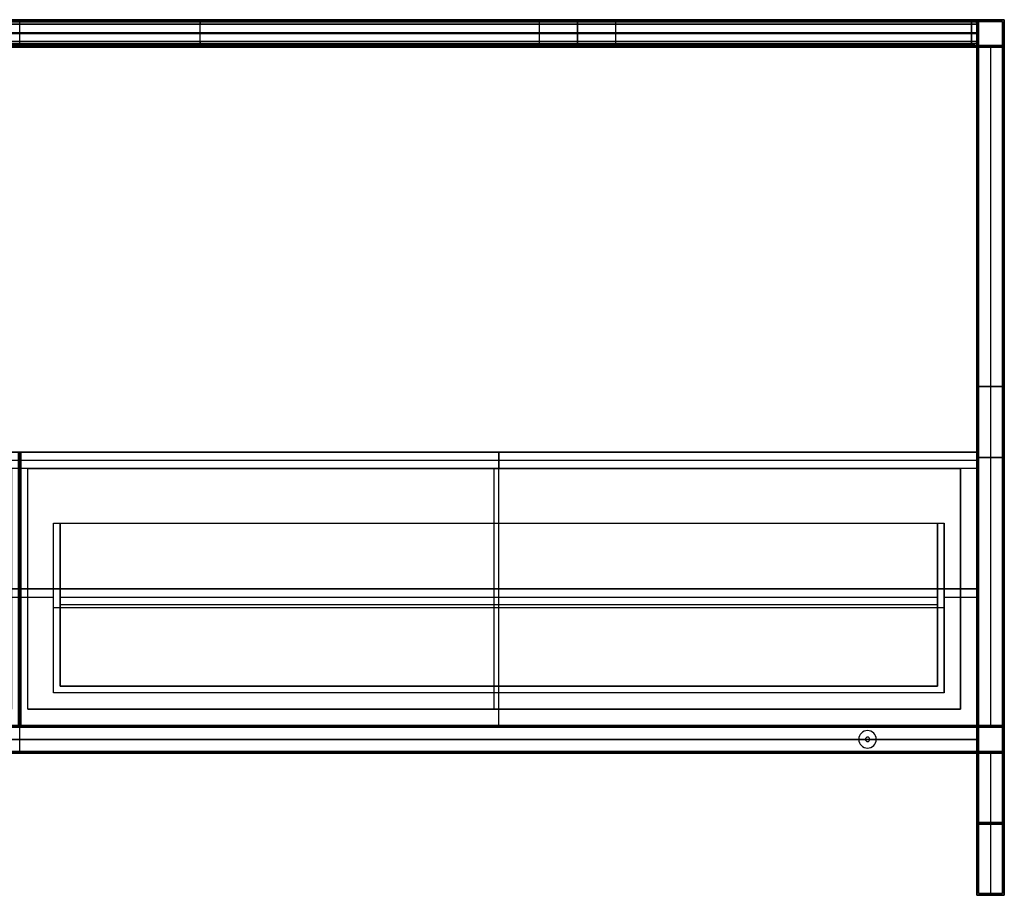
# Model space of a CAD drawing. Header units: millimetres. Extents: x -1182 to 618, y -501 to 299.
# Tile 2 of 2: x -282 to 618, y -501 to 299. Entities that reach past the tile are written whole.
import ezdxf

# ---------------------------------------------------------------- set-up
doc = ezdxf.new("R2010")
doc.units = ezdxf.units.MM
doc.header["$MEASUREMENT"] = 0
doc.layers.add('Predefinito', color=7, linetype='Continuous', true_color=0x000000)

# ---------------------------------------------------------------- blocks, each defined once
blk = doc.blocks.new('struttura STAND180')
at = {"layer": 'Predefinito'}
for p, q in [((900, 778, -250), (900, 800, -250)), ((1775, 800), (1800, 800)), ((1775, 800), (1775, 775)), ((1776.5, 798.5), (1798.5, 798.5)), ((1776.5, 798.5), (1776.5, 776.5)), ((1798.5, 798.5), (1798.5, 776.5)), ((1800, 800), (1800, 775)), ((23.5, 787.5, -251.5), (1776.5, 787.5, -251.5)), ((1776.5, 787.5, 251.5), (23.5, 787.5, 251.5)), ((25, 787.5, -250), (1775, 787.5, -250)), ((1775, 787.5, 250), (25, 787.5, 250)), ((1775, 787.5, -250), (1775, 787.5, 250)), ((1776.5, 787.5, -251.5), (1776.5, 787.5, 251.5)), ((23.5, 776.5, -262.5), (1776.5, 776.5, -262.5)), ((23.5, 776.5, 262.5), (1776.5, 776.5, 262.5)), ((400, 778, 237.5), (1400, 778, 237.5)), ((400, 778, -237.5), (1400, 778, -237.5)), ((1400, 776.5, 225), (400, 776.5, 225)), ((400, 776.5, -225), (1400, 776.5, -225)), ((400, 775, -250), (1400, 775, -250)), ((400, 775, 250), (1400, 775, 250)), ((900, 775, -225), (900, 775, -275)), ((900, 775, 275), (900, 775, 225)), ((1400, 778, 237.5), (1400, 775, 237.5)), ((1400, 778, -237.5), (1400, 775, -237.5)), ((1400, 776.5, 225), (1400, 776.5, 250)), ((1400, 776.5, -250), (1400, 776.5, -225)), ((1515, 778, 237.5), (1515, 775, 237.5)), ((1515, 778, 237.5), (1645, 778, 237.5)), ((1515, 778, -237.5), (1515, 775, -237.5)), ((1515, 778, -237.5), (1645, 778, -237.5)), ((1515, 776.5, 250), (1515, 776.5, 225)), ((1515, 776.5, 225), (1645, 776.5, 225)), ((1645, 776.5, -225), (1515, 776.5, -225)), ((1515, 776.5, -225), (1515, 776.5, -250)), ((1515, 775, -250), (1645, 775, -250)), ((1515, 775, 250), (1645, 775, 250)), ((1537.5, 775, 243), (1537.5, 778, 243)), ((1537.5, 775, -243), (1537.5, 778, -243)), ((1540, 775, 245.5), (1540, 778, 245.5)), ((1540, 775, -240.5), (1540, 778, -240.5)), ((1540, 776.5, 240.5), (1620, 776.5, 240.5)), ((1620, 776.5, 245.5), (1540, 776.5, 245.5)), ((1540, 776.5, -245.5), (1620, 776.5, -245.5)), ((1620, 776.5, -240.5), (1540, 776.5, -240.5)), ((1580, 778, 225), (1580, 775, 225)), ((1580, 778, 225), (1580, 778, 240.5)), ((1580, 778, 245.5), (1580, 778, 250)), ((1580, 778, -225), (1580, 775, -225)), ((1580, 778, -250), (1580, 778, -245.5)), ((1580, 778, -240.5), (1580, 778, -225)), ((1580, 778, 240.5), (1580, 775, 240.5)), ((1580, 778, 245.5), (1580, 775, 245.5)), ((1580, 778, -245.5), (1580, 775, -245.5)), ((1580, 778, -240.5), (1580, 775, -240.5)), ((1620, 775, 240.5), (1620, 778, 240.5)), ((1620, 778, 245.5), (1620, 775, 245.5)), ((1620, 775, -245.5), (1620, 778, -245.5)), ((1620, 778, -240.5), (1620, 775, -240.5)), ((1622.5, 775, 243), (1622.5, 778, 243)), ((1622.5, 775, -243), (1622.5, 778, -243)), ((1645, 778, 237.5), (1645, 775, 237.5)), ((1645, 778, -237.5), (1645, 775, -237.5)), ((1645, 776.5, 225), (1645, 776.5, 250)), ((1645, 776.5, -250), (1645, 776.5, -225)), ((1775, 775, -262.5), (1775, 155, -262.5)), ((1775, 775), (1800, 775)), ((1776.5, 776.5, -262.5), (1776.5, 153.5, -262.5)), ((1776.5, 776.5), (1798.5, 776.5)), ((1787.5, 776.5, 251.5), (1787.5, 153.5, 251.5)), ((1787.5, 776.5, -251.5), (1787.5, 153.5, -251.5)), ((1787.5, 776.5, 251.5), (1787.5, 776.5, -251.5)), ((1787.5, 775, 250), (1787.5, 155, 250)), ((1787.5, 775, -250), (1787.5, 155, -250)), ((1787.5, 775, 250), (1787.5, 775, -250)), ((1775, 465, -275), (1775, 465, -250)), ((1775, 465, 250), (1800, 465, 250)), ((1800, 465, -250), (1775, 465, -250)), ((1776.5, 465, -273.5), (1776.5, 465, -251.5)), ((1776.5, 465, 251.5), (1798.5, 465, 251.5)), ((1798.5, 465, -251.5), (1776.5, 465, -251.5)), ((1800, 400, 275), (1775, 400, 275)), ((1775, 400, -275), (1800, 400, -275)), ((1798.5, 400, 273.5), (1776.5, 400, 273.5)), ((1776.5, 400, -273.5), (1798.5, 400, -273.5)), ((1798.5, 400, -273.5), (1798.5, 400, -251.5)), ((1798.5, 400, 251.5), (1798.5, 400, 273.5)), ((1800, 400, -275), (1800, 400, -250)), ((1800, 400, 250), (1800, 400, 275)), ((1775, 387.5, 250), (1775, 387.5, 275)), ((1776.5, 389, 251.5), (1776.5, 389, 273.5)), ((177, 155, -262.5), (1623, 155, -262.5)), ((177, 153.5, -262.5), (1623, 153.5, -262.5)), ((900, 130, 175), (900, 155, 175)), ((900, 130, 150), (900, 155, 150)), ((900, 130, -250), (900, 155, -250)), ((900, 155, -250), (900, 155, -275)), ((1623, 155, -262.5), (1623, 153.5, -262.5)), ((1625, 153.5, -260.5), (1625, 155, -260.5)), ((1625, 155, -264.5), (1625, 153.5, -264.5)), ((1627, 155, -262.5), (1775, 155, -262.5)), ((1627, 155, -262.5), (1627, 153.5, -262.5)), ((1627, 153.5, -262.5), (1776.5, 153.5, -262.5)), ((1766, 155, 162.5), (1766, 153.5, 162.5)), ((1768, 153.5, 164.5), (1768, 155, 164.5)), ((1768, 155, 160.5), (1768, 153.5, 160.5)), ((1770, 155, 162.5), (1770, 153.5, 162.5)), ((1775, 155), (1800, 155)), ((1775, 155, -50), (1775, 130, -50)), ((1775, 155, 225), (1775, 130, 225)), ((1776.5, 153.5), (1798.5, 153.5)), ((1776.5, 153.5, -50), (1776.5, 131.5, -50)), ((1776.5, 153.5, 223.5), (1776.5, 131.5, 223.5)), ((1798.5, 153.5), (1798.5, 131.5)), ((1800, 155), (1800, 130)), ((1675, 150.5, -251.5), (1675, 150.5, -250)), ((1675, 144.5, -275), (1675, 144.5, -273.5)), ((1776.5, 142.5, 173.5), (23.5, 142.5, 173.5)), ((23.5, 142.5, 151.5), (1776.5, 142.5, 151.5)), ((1775, 142.5, 175), (25, 142.5, 175)), ((25, 142.5, 150), (1775, 142.5, 150)), ((1667, 142.5, -250), (133, 142.5, -250)), ((1667, 142.5, -251.5), (133, 142.5, -251.5)), ((1667, 142.5, -251.5), (1667, 142.5, -250)), ((1673, 142.5, -275), (1673, 142.5, -273.5)), ((1675, 140.5, -275), (1675, 140.5, -273.5)), ((1677, 142.5, -273.5), (1677, 142.5, -275)), ((1683, 142.5, -250), (1683, 142.5, -251.5)), ((1775, 142.5, -250), (1683, 142.5, -250)), ((1776.5, 142.5, -251.5), (1683, 142.5, -251.5)), ((1775, 142.5, -250), (1775, 142.5, 150)), ((1776.5, 142.5, -251.5), (1776.5, 142.5, 151.5)), ((180, 131.5, -262.5), (1620, 131.5, -262.5)), ((180, 130, -262.5), (1620, 130, -262.5)), ((900, 130, -275), (900, 130, -250)), ((1620, 131.5, -262.5), (1620, 130, -262.5)), ((1625, 130, -257.5), (1625, 131.5, -257.5)), ((1625, 131.5, -267.5), (1625, 130, -267.5)), ((1630, 131.5, -262.5), (1776.5, 131.5, -262.5)), ((1630, 131.5, -262.5), (1630, 130, -262.5)), ((1630, 130, -262.5), (1775, 130, -262.5)), ((1675, 134.5, -251.5), (1675, 134.5, -250)), ((1763, 131.5, 162.5), (1763, 130, 162.5)), ((1768, 130, 167.5), (1768, 131.5, 167.5)), ((1768, 131.5, 157.5), (1768, 130, 157.5)), ((1773, 131.5, 162.5), (1773, 130, 162.5)), ((1775, 130), (1800, 130)), ((1775, 130, -262.5), (1775, 0, -262.5)), ((1776.5, 131.5), (1798.5, 131.5)), ((1776.5, 131.5, -262.5), (1776.5, 1.5, -262.5)), ((1787.5, 131.5, 251.5), (1787.5, 1.5, 251.5)), ((1787.5, 131.5, -251.5), (1787.5, 1.5, -251.5)), ((1787.5, 130, 250), (1787.5, 0, 250)), ((1787.5, 130, -250), (1787.5, 0, -250)), ((1775, 65, -275), (1775, 65, -250)), ((1775, 65, 250), (1800, 65, 250)), ((1800, 65, -250), (1775, 65, -250)), ((1776.5, 66.5, -273.5), (1776.5, 66.5, -251.5)), ((1776.5, 66.5, 251.5), (1798.5, 66.5, 251.5)), ((1798.5, 66.5, -251.5), (1776.5, 66.5, -251.5)), ((1775, 0, 262.5), (1783.5, 0, 262.5)), ((1775, 0, -262.5), (1783.5, 0, -262.5)), ((1776.5, 1.5, 262.5), (1783.5, 1.5, 262.5)), ((1776.5, 1.5, -262.5), (1783.5, 1.5, -262.5)), ((1783.5, 1.5, -262.5), (1783.5, 0, -262.5)), ((1783.5, 1.5, 262.5), (1783.5, 0, 262.5)), ((1787.5, 0, -258.5), (1787.5, 1.5, -258.5)), ((1787.5, 1.5, -266.5), (1787.5, 0, -266.5)), ((1787.5, 0, 266.5), (1787.5, 1.5, 266.5)), ((1787.5, 1.5, 258.5), (1787.5, 0, 258.5)), ((1787.5, 1.5, 273.5), (1787.5, 1.5, 266.5)), ((1787.5, 1.5, 258.5), (1787.5, 1.5, 251.5)), ((1787.5, 1.5, -251.5), (1787.5, 1.5, -258.5)), ((1787.5, 1.5, -266.5), (1787.5, 1.5, -273.5)), ((1787.5, 0, 275), (1787.5, 0, 266.5)), ((1787.5, 0, 258.5), (1787.5, 0, 250)), ((1787.5, 0, -250), (1787.5, 0, -258.5)), ((1787.5, 0, -266.5), (1787.5, 0, -275)), ((1791.5, 1.5, 262.5), (1798.5, 1.5, 262.5)), ((1791.5, 1.5, -262.5), (1798.5, 1.5, -262.5)), ((1791.5, 1.5, 262.5), (1791.5, 0, 262.5)), ((1791.5, 1.5, -262.5), (1791.5, 0, -262.5)), ((1791.5, 0, 262.5), (1800, 0, 262.5)), ((1791.5, 0, -262.5), (1800, 0, -262.5))]:
    blk.add_line(p, q, dxfattribs=at)
at = {"layer": 'Predefinito', "extrusion": (0, 1, 0)}
for centre, radius, start, end in [((-1540, 243, 778), 2.5, 270, 90), ((-1540, -243, 778), 2.5, 270, 90), ((-1540, 243, 776.5), 2.5, 270, 90), ((-1540, -243, 776.5), 2.5, 270, 90), ((-1540, 243, 775), 2.5, 270, 90), ((-1540, -243, 775), 2.5, 270, 90), ((-1620, 243, 778), 2.5, 90, 270), ((-1620, -243, 778), 2.5, 90, 270), ((-1620, 243, 776.5), 2.5, 90, 270), ((-1620, -243, 776.5), 2.5, 90, 270), ((-1620, 243, 775), 2.5, 90, 270), ((-1620, -243, 775), 2.5, 90, 270), ((-1625, -262.5, 155), 2, 270, 90), ((-1625, -262.5, 154.25), 2, 270, 90), ((-1625, -262.5, 155), 2, 90, 270), ((-1625, -262.5, 154.25), 2, 90, 270), ((-1768, 162.5, 155), 2, 270, 90), ((-1768, 162.5, 154.25), 2, 270, 90), ((-1768, 162.5, 155), 2, 90, 270), ((-1768, 162.5, 154.25), 2, 90, 270), ((-1625, -262.5, 131.5), 5, 270, 90), ((-1625, -262.5, 130.75), 5, 270, 90), ((-1625, -262.5, 130), 5, 270, 90), ((-1625, -262.5, 131.5), 5, 90, 270), ((-1625, -262.5, 130.75), 5, 90, 270), ((-1625, -262.5, 130), 5, 90, 270), ((-1768, 162.5, 131.5), 5, 270, 90), ((-1768, 162.5, 130.75), 5, 270, 90), ((-1768, 162.5, 130), 5, 270, 90), ((-1768, 162.5, 131.5), 5, 90, 270), ((-1768, 162.5, 130.75), 5, 90, 270), ((-1768, 162.5, 130), 5, 90, 270), ((-1787.5, -262.5, 0.75), 4, 270, 90), ((-1787.5, 262.5, 0.75), 4, 270, 90), ((-1787.5, 262.5, 0.75), 4, 90, 270), ((-1787.5, -262.5, 0.75), 4, 90, 270)]:
    blk.add_arc(centre, radius, start, end, dxfattribs=at)
at = {"layer": 'Predefinito', "extrusion": (0, 1, -7.10543e-15)}
for centre in [(-1625, -262.5, 153.5), (-1768, 162.5, 153.5)]:
    blk.add_arc(centre, 2, 270, 90, dxfattribs=at)
at = {"layer": 'Predefinito', "extrusion": (0, 1, 7.10543e-15)}
for centre in [(-1625, -262.5, 153.5), (-1768, 162.5, 153.5)]:
    blk.add_arc(centre, 2, 90, 270, dxfattribs=at)
at = {"layer": 'Predefinito'}
for centre, radius, start, end in [((1675, 142.5, -251.5), 8, 0, 180), ((1675, 142.5, -250), 8, 0, 180), ((1675, 142.5, -250.75), 8, 0, 180), ((1675, 142.5, -275), 2, 0, 180), ((1675, 142.5, -273.5), 2, 0, 180), ((1675, 142.5, -274.25), 2, 0, 180), ((1675, 142.5, -251.5), 8, 180, 0), ((1675, 142.5, -250), 8, 180, 0), ((1675, 142.5, -250.75), 8, 180, 0), ((1675, 142.5, -275), 2, 180, 0), ((1675, 142.5, -273.5), 2, 180, 0), ((1675, 142.5, -274.25), 2, 180, 0)]:
    blk.add_arc(centre, radius, start, end, dxfattribs=at)
at = {"layer": 'Predefinito', "extrusion": (0, 1, 2.77556e-17)}
for centre in [(-1787.5, -262.5, 1.5), (-1787.5, 262.5, 1.5)]:
    blk.add_arc(centre, 4, 270, 90, dxfattribs=at)
at = {"layer": 'Predefinito', "extrusion": (-1.38778e-17, 1, -3.85186e-34)}
for centre in [(-1787.5, -262.5), (-1787.5, 262.5)]:
    blk.add_arc(centre, 4, 270, 90, dxfattribs=at)
at = {"layer": 'Predefinito', "extrusion": (0, 1, -2.77556e-17)}
for centre in [(-1787.5, 262.5, 1.5), (-1787.5, -262.5, 1.5)]:
    blk.add_arc(centre, 4, 90, 270, dxfattribs=at)
at = {"layer": 'Predefinito', "extrusion": (1.38778e-17, 1, 3.85186e-34)}
for centre in [(-1787.5, 262.5), (-1787.5, -262.5)]:
    blk.add_arc(centre, 4, 90, 270, dxfattribs=at)
at = {"layer": 'Predefinito'}
for points in [[(0, 800, 275), (900, 800, 275), (1800, 800, 275)], [(1800, 800, -275), (900, 800, -275), (0, 800, -275)], [(1.5, 798.5, 273.5), (900, 798.5, 273.5), (1798.5, 798.5, 273.5)], [(1798.5, 798.5, -273.5), (900, 798.5, -273.5), (1.5, 798.5, -273.5)], [(23.5, 798.5, 251.5), (900, 798.5, 251.5), (1776.5, 798.5, 251.5)], [(1776.5, 798.5, -251.5), (900, 798.5, -251.5), (23.5, 798.5, -251.5)], [(25, 800, 250), (900, 800, 250), (1775, 800, 250)], [(1775, 800, -250), (900, 800, -250), (25, 800, -250)], [(1775, 800, 250), (1775, 800), (1775, 800, -250)], [(1775, 775, -250), (1775, 787.5, -250), (1775, 800, -250)], [(1775, 800, 250), (1775, 787.5, 250), (1775, 775, 250)], [(1776.5, 798.5, 251.5), (1776.5, 798.5), (1776.5, 798.5, -251.5)], [(1776.5, 776.5, -251.5), (1776.5, 787.5, -251.5), (1776.5, 798.5, -251.5)], [(1776.5, 798.5, 251.5), (1776.5, 787.5, 251.5), (1776.5, 776.5, 251.5)], [(1798.5, 798.5, 273.5), (1798.5, 400, 273.5), (1798.5, 1.5, 273.5)], [(1798.5, 1.5, -273.5), (1798.5, 400, -273.5), (1798.5, 798.5, -273.5)], [(1798.5, 798.5, -273.5), (1798.5, 798.5), (1798.5, 798.5, 273.5)], [(1800, 800, 275), (1800, 400, 275), (1800, 0, 275)], [(1800, 0, -275), (1800, 400, -275), (1800, 800, -275)], [(1800, 800, -275), (1800, 800), (1800, 800, 275)], [(1776.5, 776.5, 273.5), (900, 776.5, 273.5), (23.5, 776.5, 273.5)], [(23.5, 776.5, -273.5), (900, 776.5, -273.5), (1776.5, 776.5, -273.5)], [(23.5, 776.5, -251.5), (900, 776.5, -251.5), (1776.5, 776.5, -251.5)], [(1776.5, 776.5, 251.5), (900, 776.5, 251.5), (23.5, 776.5, 251.5)], [(1775, 775, 275), (900, 775, 275), (25, 775, 275)], [(25, 775, -275), (900, 775, -275), (1775, 775, -275)], [(400, 778, -250), (900, 778, -250), (1400, 778, -250)], [(1400, 778, 250), (900, 778, 250), (400, 778, 250)], [(400, 778, 225), (900, 778, 225), (1400, 778, 225)], [(1400, 778, -225), (900, 778, -225), (400, 778, -225)], [(1400, 775, -225), (900, 775, -225), (400, 775, -225)], [(400, 775, 225), (900, 775, 225), (1400, 775, 225)], [(1400, 778, -250), (1400, 776.5, -250), (1400, 775, -250)], [(1400, 775, 250), (1400, 776.5, 250), (1400, 778, 250)], [(1400, 778, 225), (1400, 776.5, 225), (1400, 775, 225)], [(1400, 778, 225), (1400, 778, 237.5), (1400, 778, 250)], [(1400, 775, -225), (1400, 776.5, -225), (1400, 778, -225)], [(1400, 778, -250), (1400, 778, -237.5), (1400, 778, -225)], [(1400, 775, -250), (1457.5, 775, -250), (1515, 775, -250)], [(1400, 775, -250), (1400, 775, -237.5), (1400, 775, -225)], [(1515, 775, 250), (1457.5, 775, 250), (1400, 775, 250)], [(1400, 775, 225), (1400, 775, 237.5), (1400, 775, 250)], [(1515, 775, -250), (1515, 776.5, -250), (1515, 778, -250)], [(1515, 778, -250), (1580, 778, -250), (1645, 778, -250)], [(1645, 778, 250), (1580, 778, 250), (1515, 778, 250)], [(1515, 778, 250), (1515, 776.5, 250), (1515, 775, 250)], [(1515, 778, 250), (1515, 778, 237.5), (1515, 778, 225)], [(1515, 778, 225), (1515, 776.5, 225), (1515, 775, 225)], [(1515, 778, 225), (1580, 778, 225), (1645, 778, 225)], [(1645, 778, -225), (1580, 778, -225), (1515, 778, -225)], [(1515, 778, -225), (1515, 776.5, -225), (1515, 775, -225)], [(1515, 778, -225), (1515, 778, -237.5), (1515, 778, -250)], [(1645, 775, -225), (1580, 775, -225), (1515, 775, -225)], [(1515, 775, -225), (1515, 775, -237.5), (1515, 775, -250)], [(1515, 775, 250), (1515, 775, 237.5), (1515, 775, 225)], [(1515, 775, 225), (1580, 775, 225), (1645, 775, 225)], [(1620, 778, 245.5), (1580, 778, 245.5), (1540, 778, 245.5)], [(1540, 778, 240.5), (1580, 778, 240.5), (1620, 778, 240.5)], [(1620, 778, -240.5), (1580, 778, -240.5), (1540, 778, -240.5)], [(1540, 778, -245.5), (1580, 778, -245.5), (1620, 778, -245.5)], [(1540, 775, 240.5), (1540, 776.5, 240.5), (1540, 778, 240.5)], [(1540, 775, -245.5), (1540, 776.5, -245.5), (1540, 778, -245.5)], [(1620, 775, -245.5), (1580, 775, -245.5), (1540, 775, -245.5)], [(1540, 775, -240.5), (1580, 775, -240.5), (1620, 775, -240.5)], [(1620, 775, 240.5), (1580, 775, 240.5), (1540, 775, 240.5)], [(1540, 775, 245.5), (1580, 775, 245.5), (1620, 775, 245.5)], [(1645, 778, -250), (1645, 776.5, -250), (1645, 775, -250)], [(1645, 775, 250), (1645, 776.5, 250), (1645, 778, 250)], [(1645, 778, 225), (1645, 776.5, 225), (1645, 775, 225)], [(1645, 778, 225), (1645, 778, 237.5), (1645, 778, 250)], [(1645, 778, -250), (1645, 778, -237.5), (1645, 778, -225)], [(1645, 778, -225), (1645, 776.5, -225), (1645, 775, -225)], [(1645, 775, -250), (1710, 775, -250), (1775, 775, -250)], [(1645, 775, -250), (1645, 775, -237.5), (1645, 775, -225)], [(1775, 775, 250), (1710, 775, 250), (1645, 775, 250)], [(1645, 775, 225), (1645, 775, 237.5), (1645, 775, 250)], [(1775, 0, 275), (1775, 387.5, 275), (1775, 775, 275)], [(1775, 775, -275), (1775, 465, -275), (1775, 155, -275)], [(1775, 775, -275), (1775, 775, -262.5), (1775, 775, -250)], [(1775, 775, 250), (1775, 775, 262.5), (1775, 775, 275)], [(1775, 155, 250), (1775, 465, 250), (1775, 775, 250)], [(1775, 775, 250), (1787.5, 775, 250), (1800, 775, 250)], [(1800, 775, -250), (1787.5, 775, -250), (1775, 775, -250)], [(1775, 775, -250), (1775, 465, -250), (1775, 155, -250)], [(1775, 775, 250), (1775, 775), (1775, 775, -250)], [(1776.5, 1.5, 273.5), (1776.5, 389, 273.5), (1776.5, 776.5, 273.5)], [(1776.5, 776.5, -273.5), (1776.5, 465, -273.5), (1776.5, 153.5, -273.5)], [(1776.5, 776.5, -273.5), (1776.5, 776.5, -262.5), (1776.5, 776.5, -251.5)], [(1776.5, 776.5, 251.5), (1776.5, 776.5, 262.5), (1776.5, 776.5, 273.5)], [(1776.5, 776.5, -251.5), (1776.5, 465, -251.5), (1776.5, 153.5, -251.5)], [(1776.5, 153.5, 251.5), (1776.5, 465, 251.5), (1776.5, 776.5, 251.5)], [(1776.5, 776.5, 251.5), (1787.5, 776.5, 251.5), (1798.5, 776.5, 251.5)], [(1798.5, 776.5, -251.5), (1787.5, 776.5, -251.5), (1776.5, 776.5, -251.5)], [(1776.5, 776.5, 251.5), (1776.5, 776.5), (1776.5, 776.5, -251.5)], [(1798.5, 776.5, 251.5), (1798.5, 465, 251.5), (1798.5, 153.5, 251.5)], [(1798.5, 153.5, -251.5), (1798.5, 465, -251.5), (1798.5, 776.5, -251.5)], [(1798.5, 776.5, -251.5), (1798.5, 776.5), (1798.5, 776.5, 251.5)], [(1800, 775, 250), (1800, 465, 250), (1800, 155, 250)], [(1800, 155, -250), (1800, 465, -250), (1800, 775, -250)], [(1800, 775, -250), (1800, 775), (1800, 775, 250)], [(1776.5, 153.5, -273.5), (900, 153.5, -273.5), (23.5, 153.5, -273.5)], [(23.5, 153.5, 151.5), (900, 153.5, 151.5), (1776.5, 153.5, 151.5)], [(1776.5, 153.5, 173.5), (900, 153.5, 173.5), (23.5, 153.5, 173.5)], [(1776.5, 153.5, -251.5), (900, 153.5, -251.5), (23.5, 153.5, -251.5)], [(1775, 155, -275), (900, 155, -275), (25, 155, -275)], [(1775, 155, 175), (900, 155, 175), (25, 155, 175)], [(25, 155, 150), (900, 155, 150), (1775, 155, 150)], [(25, 155, -250), (900, 155, -250), (1775, 155, -250)], [(1775, 155, 250), (1775, 155, 212.5), (1775, 155, 175)], [(1800, 155, 250), (1787.5, 155, 250), (1775, 155, 250)], [(1775, 155, -250), (1787.5, 155, -250), (1800, 155, -250)], [(1775, 155, 150), (1775, 155, -50), (1775, 155, -250)], [(1775, 155, -250), (1775, 142.5, -250), (1775, 130, -250)], [(1775, 155, -275), (1775, 155, -262.5), (1775, 155, -250)], [(1775, 155, 150), (1775, 142.5, 150), (1775, 130, 150)], [(1775, 130, 175), (1775, 142.5, 175), (1775, 155, 175)], [(1776.5, 153.5, 151.5), (1776.5, 153.5, -50), (1776.5, 153.5, -251.5)], [(1776.5, 153.5, -251.5), (1787.5, 153.5, -251.5), (1798.5, 153.5, -251.5)], [(1798.5, 153.5, 251.5), (1787.5, 153.5, 251.5), (1776.5, 153.5, 251.5)], [(1776.5, 153.5, 251.5), (1776.5, 153.5, 212.5), (1776.5, 153.5, 173.5)], [(1776.5, 153.5, 173.5), (1776.5, 142.5, 173.5), (1776.5, 131.5, 173.5)], [(1776.5, 131.5, 151.5), (1776.5, 142.5, 151.5), (1776.5, 153.5, 151.5)], [(1776.5, 153.5, -273.5), (1776.5, 153.5, -262.5), (1776.5, 153.5, -251.5)], [(1776.5, 131.5, -251.5), (1776.5, 142.5, -251.5), (1776.5, 153.5, -251.5)], [(1798.5, 153.5, -251.5), (1798.5, 153.5), (1798.5, 153.5, 251.5)], [(1800, 155, -250), (1800, 155), (1800, 155, 250)], [(23.5, 131.5, -273.5), (900, 131.5, -273.5), (1776.5, 131.5, -273.5)], [(23.5, 131.5, 173.5), (900, 131.5, 173.5), (1776.5, 131.5, 173.5)], [(1776.5, 131.5, 151.5), (900, 131.5, 151.5), (23.5, 131.5, 151.5)], [(23.5, 131.5, -251.5), (900, 131.5, -251.5), (1776.5, 131.5, -251.5)], [(25, 130, -275), (900, 130, -275), (1775, 130, -275)], [(1775, 130, 150), (900, 130, 150), (25, 130, 150)], [(25, 130, 175), (900, 130, 175), (1775, 130, 175)], [(1775, 130, -250), (900, 130, -250), (25, 130, -250)], [(1775, 130, -275), (1775, 65, -275), (1775, 0, -275)], [(1775, 130, -250), (1775, 130, -50), (1775, 130, 150)], [(1800, 130, -250), (1787.5, 130, -250), (1775, 130, -250)], [(1775, 130, 250), (1787.5, 130, 250), (1800, 130, 250)], [(1775, 130, 175), (1775, 130, 212.5), (1775, 130, 250)], [(1775, 130, -250), (1775, 130, -262.5), (1775, 130, -275)], [(1775, 130, -250), (1775, 65, -250), (1775, 0, -250)], [(1775, 0, 250), (1775, 65, 250), (1775, 130, 250)], [(1776.5, 131.5, -273.5), (1776.5, 66.5, -273.5), (1776.5, 1.5, -273.5)], [(1776.5, 131.5, 173.5), (1776.5, 131.5, 212.5), (1776.5, 131.5, 251.5)], [(1776.5, 131.5, 251.5), (1787.5, 131.5, 251.5), (1798.5, 131.5, 251.5)], [(1798.5, 131.5, -251.5), (1787.5, 131.5, -251.5), (1776.5, 131.5, -251.5)], [(1776.5, 131.5, -251.5), (1776.5, 131.5, -50), (1776.5, 131.5, 151.5)], [(1776.5, 131.5, -251.5), (1776.5, 131.5, -262.5), (1776.5, 131.5, -273.5)], [(1776.5, 131.5, -251.5), (1776.5, 66.5, -251.5), (1776.5, 1.5, -251.5)], [(1776.5, 1.5, 251.5), (1776.5, 66.5, 251.5), (1776.5, 131.5, 251.5)], [(1798.5, 131.5, 251.5), (1798.5, 131.5), (1798.5, 131.5, -251.5)], [(1798.5, 131.5, 251.5), (1798.5, 66.5, 251.5), (1798.5, 1.5, 251.5)], [(1798.5, 1.5, -251.5), (1798.5, 66.5, -251.5), (1798.5, 131.5, -251.5)], [(1800, 130, 250), (1800, 130), (1800, 130, -250)], [(1800, 130, 250), (1800, 65, 250), (1800, 0, 250)], [(1800, 0, -250), (1800, 65, -250), (1800, 130, -250)], [(1800, 0, 275), (1787.5, 0, 275), (1775, 0, 275)], [(1775, 0, -275), (1787.5, 0, -275), (1800, 0, -275)], [(1775, 0, -250), (1775, 0, -262.5), (1775, 0, -275)], [(1775, 0, 275), (1775, 0, 262.5), (1775, 0, 250)], [(1800, 0, 250), (1787.5, 0, 250), (1775, 0, 250)], [(1775, 0, -250), (1787.5, 0, -250), (1800, 0, -250)], [(1798.5, 1.5, 273.5), (1787.5, 1.5, 273.5), (1776.5, 1.5, 273.5)], [(1776.5, 1.5, -273.5), (1787.5, 1.5, -273.5), (1798.5, 1.5, -273.5)], [(1776.5, 1.5, -251.5), (1776.5, 1.5, -262.5), (1776.5, 1.5, -273.5)], [(1776.5, 1.5, 273.5), (1776.5, 1.5, 262.5), (1776.5, 1.5, 251.5)], [(1798.5, 1.5, 251.5), (1787.5, 1.5, 251.5), (1776.5, 1.5, 251.5)], [(1776.5, 1.5, -251.5), (1787.5, 1.5, -251.5), (1798.5, 1.5, -251.5)], [(1798.5, 1.5, 251.5), (1798.5, 1.5, 262.5), (1798.5, 1.5, 273.5)], [(1798.5, 1.5, -273.5), (1798.5, 1.5, -262.5), (1798.5, 1.5, -251.5)], [(1800, 0, 250), (1800, 0, 262.5), (1800, 0, 275)], [(1800, 0, -275), (1800, 0, -262.5), (1800, 0, -250)]]:
    blk.add_open_spline(points, degree=2, dxfattribs=at)
blk = doc.blocks.new('PIANO MISURA 142 2f')
at = {"layer": 'Predefinito'}
for p, q in [((-708, 20), (-380, 20)), ((-380, 0), (-380, 20)), ((-345, 20, -35), (-345, 0, -35)), ((-345, 0, 35), (-345, 20, 35)), ((-310, 20), (310, 20)), ((-310, 0), (-310, 20)), ((0, 20, 245.5), (0, 20, -245.5)), ((310, 0), (310, 20)), ((345, 20, -35), (345, 0, -35)), ((345, 0, 35), (345, 20, 35)), ((380, 20), (708, 20)), ((380, 0), (380, 20)), ((-710, 2), (-710, 18)), ((-710, 10, 242.5), (-710, 10, -242.5)), ((705, 10, 247.5), (-705, 10, 247.5)), ((-705, 10, -247.5), (705, 10, -247.5)), ((0, 2, 247.5), (0, 18, 247.5)), ((0, 2, -247.5), (0, 18, -247.5)), ((710, 2), (710, 18)), ((710, 10, -242.5), (710, 10, 242.5)), ((-708, 0), (-380, 0)), ((-310, 0), (310, 0)), ((0, 0, 245.5), (0, 0, -245.5)), ((380, 0), (708, 0))]:
    blk.add_line(p, q, dxfattribs=at)
for centre, start, end in [((-708, 18, 242.5), 90, 180), ((-708, 18, -242.5), 90, 180), ((-708, 18), 90, 180), ((708, 18, 242.5), 0, 90), ((708, 18, -242.5), 360, 90), ((708, 18), 0, 90), ((-708, 2, 242.5), 180, 270), ((-708, 2, -242.5), 180, 270), ((-708, 2), 180, 270), ((708, 2, 242.5), 270, 0), ((708, 2, -242.5), 270, 0), ((708, 2), 270, 0)]:
    blk.add_arc(centre, 2, start, end, dxfattribs=at)
at = {"layer": 'Predefinito', "extrusion": (7.10543e-16, 1, 0)}
blk.add_arc((705, -242.5, 18), 5, 270, 0, dxfattribs=at)
at = {"layer": 'Predefinito', "extrusion": (2.36848e-15, 1, -3.55271e-15)}
blk.add_arc((705, 242.5, 20), 3, 0, 90, dxfattribs=at)
at = {"layer": 'Predefinito', "extrusion": (2.36848e-15, 1, 3.55271e-15)}
blk.add_arc((705, -242.5, 20), 3, 270, 0, dxfattribs=at)
at = {"layer": 'Predefinito', "extrusion": (1, 0, 0)}
for centre, start, end in [((18, 245.5, -705), 0, 90), ((18, -245.5, -705), 270, 0), ((18, 245.5), 0, 90), ((18, -245.5), 270, 0), ((18, 245.5, 705), 0, 90), ((2, 245.5, -705), 90, 180), ((2, -245.5, -705), 180, 270), ((2, 245.5), 90, 180), ((2, -245.5), 180, 270), ((2, 245.5, 705), 90, 180)]:
    blk.add_arc(centre, 2, start, end, dxfattribs=at)
at = {"layer": 'Predefinito', "extrusion": (-1.01506e-16, 1, -5.07531e-17)}
blk.add_arc((345, 0, 20), 35, 270, 90, dxfattribs=at)
at = {"layer": 'Predefinito', "extrusion": (1.01506e-16, 1, 5.07531e-17)}
for centre in [(345, 0, 20), (-345, 0, 20)]:
    blk.add_arc(centre, 35, 90, 270, dxfattribs=at)
at = {"layer": 'Predefinito', "extrusion": (-1.01506e-16, 1, -1.52259e-16)}
blk.add_arc((-345, 0, 20), 35, 270, 90, dxfattribs=at)
at = {"layer": 'Predefinito', "extrusion": (-2.36848e-15, 1, -3.55271e-15)}
blk.add_arc((-705, 242.5, 20), 3, 90, 180, dxfattribs=at)
at = {"layer": 'Predefinito', "extrusion": (1, 0, 5.68434e-14)}
blk.add_arc((18, -245.5, 705), 2, 270, 0, dxfattribs=at)
at = {"layer": 'Predefinito', "extrusion": (-2.36848e-15, 1, 3.55271e-15)}
blk.add_arc((-705, -242.5, 20), 3, 180, 270, dxfattribs=at)
at = {"layer": 'Predefinito', "extrusion": (0, 1, 0)}
for centre, radius, start, end in [((-705, -242.5, 20), 3, 180, 270), ((705, -242.5, 10), 5, 270, 0), ((705, 242.5, 10), 5, 0, 90), ((345, 0, 10), 35, 270, 90), ((345, 0, 10), 35, 90, 270), ((-345, 0, 10), 35, 270, 90), ((-345, 0, 10), 35, 90, 270), ((-705, -242.5, 10), 5, 180, 270), ((-705, 242.5, 10), 5, 90, 180), ((-705, -242.5), 3, 180, 270)]:
    blk.add_arc(centre, radius, start, end, dxfattribs=at)
at = {"layer": 'Predefinito', "extrusion": (-7.10543e-16, 1, 0)}
blk.add_arc((-705, 242.5, 18), 5, 90, 180, dxfattribs=at)
at = {"layer": 'Predefinito', "extrusion": (1.42109e-15, 1, 0)}
blk.add_arc((705, 242.5, 18), 5, 0, 90, dxfattribs=at)
at = {"layer": 'Predefinito', "extrusion": (-1.42109e-15, 1, -6.45604e-29)}
blk.add_arc((-705, -242.5, 18), 5, 180, 270, dxfattribs=at)
at = {"layer": 'Predefinito', "extrusion": (-1.33227e-16, 1, 1.77636e-16)}
blk.add_arc((705, 242.5, 2), 5, 0, 90, dxfattribs=at)
at = {"layer": 'Predefinito', "extrusion": (-1.33227e-16, 1, -1.77636e-16)}
blk.add_arc((705, -242.5, 2), 5, 270, 0, dxfattribs=at)
at = {"layer": 'Predefinito', "extrusion": (6.34413e-18, 1, 1.76085e-34)}
blk.add_arc((345, 0), 35, 270, 90, dxfattribs=at)
at = {"layer": 'Predefinito', "extrusion": (-6.34413e-18, 1, -1.76085e-34)}
blk.add_arc((345, 0), 35, 90, 270, dxfattribs=at)
at = {"layer": 'Predefinito', "extrusion": (6.34413e-18, 1, -5.45864e-33)}
blk.add_arc((-345, 0), 35, 270, 90, dxfattribs=at)
at = {"layer": 'Predefinito', "extrusion": (-6.34413e-18, 1, -6.16298e-33)}
blk.add_arc((-345, 0), 35, 90, 270, dxfattribs=at)
at = {"layer": 'Predefinito', "extrusion": (1.33227e-16, 1, 1.77636e-16)}
blk.add_arc((-705, 242.5, 2), 5, 90, 180, dxfattribs=at)
at = {"layer": 'Predefinito', "extrusion": (1, -5.68434e-14, 5.68434e-14)}
blk.add_arc((2, -245.5, 705), 2, 180, 270, dxfattribs=at)
at = {"layer": 'Predefinito', "extrusion": (1.33227e-16, 1, -1.77636e-16)}
blk.add_arc((-705, -242.5, 2), 5, 180, 270, dxfattribs=at)
at = {"layer": 'Predefinito', "extrusion": (0, 1, 2.96059e-16)}
for centre, start, end in [((705, 242.5), 0, 90), ((-705, 242.5), 90, 180)]:
    blk.add_arc(centre, 3, start, end, dxfattribs=at)
at = {"layer": 'Predefinito', "extrusion": (-6.57384e-32, 1, -2.96059e-16)}
blk.add_arc((705, -242.5), 3, 270, 0, dxfattribs=at)
at = {"layer": 'Predefinito', "extrusion": (-1.12231e-29, 1, -2.96059e-16)}
blk.add_arc((-705, -242.5), 3, 180, 270, dxfattribs=at)
at = {"layer": 'Predefinito'}
for points in [[(-710, 18, -242.5), (-710, 18), (-710, 18, 242.5)], [(-708, 20, 242.5), (-708, 20), (-708, 20, -242.5)], [(-705, 20, -245.5), (0, 20, -245.5), (705, 20, -245.5)], [(705, 20, 245.5), (0, 20, 245.5), (-705, 20, 245.5)], [(-705, 18, 247.5), (0, 18, 247.5), (705, 18, 247.5)], [(705, 18, -247.5), (0, 18, -247.5), (-705, 18, -247.5)], [(708, 20, -242.5), (708, 20), (708, 20, 242.5)], [(710, 18, 242.5), (710, 18), (710, 18, -242.5)], [(-710, 2, -242.5), (-710, 10, -242.5), (-710, 18, -242.5)], [(-710, 18, 242.5), (-710, 10, 242.5), (-710, 2, 242.5)], [(-705, 2, 247.5), (-705, 10, 247.5), (-705, 18, 247.5)], [(-705, 18, -247.5), (-705, 10, -247.5), (-705, 2, -247.5)], [(705, 18, 247.5), (705, 10, 247.5), (705, 2, 247.5)], [(705, 2, -247.5), (705, 10, -247.5), (705, 18, -247.5)], [(710, 18, -242.5), (710, 10, -242.5), (710, 2, -242.5)], [(710, 2, 242.5), (710, 10, 242.5), (710, 18, 242.5)], [(-710, 2, 242.5), (-710, 2), (-710, 2, -242.5)], [(705, 2, 247.5), (0, 2, 247.5), (-705, 2, 247.5)], [(-705, 2, -247.5), (0, 2, -247.5), (705, 2, -247.5)], [(710, 2, -242.5), (710, 2), (710, 2, 242.5)], [(-708, 0, 242.5), (-708, 0), (-708, 0, -242.5)], [(-705, 0, -245.5), (0, 0, -245.5), (705, 0, -245.5)], [(705, 0, 245.5), (0, 0, 245.5), (-705, 0, 245.5)], [(708, 0, -242.5), (708, 0), (708, 0, 242.5)]]:
    blk.add_open_spline(points, degree=2, dxfattribs=at)
blk = doc.blocks.new('SCOCCA STAND 180')
at = {"layer": 'Predefinito'}
for p, q in [((-875, -250, 267.5), (-875, 0, 267.5)), ((-875, 0, 267.5), (875, 0, 267.5)), ((0, -250, 535), (0, 0, 535)), ((0, -250), (0, 0)), ((0, 0), (0, 0, 535)), ((875, -250, 267.5), (875, 0, 267.5)), ((-860, -235, 275), (-860, -15, 275)), ((-860, -15, 275), (-7.5, -15, 275)), ((-433.75, -235, 15), (-433.75, -15, 15)), ((-433.75, -15, 15), (-433.75, -15, 535)), ((-7.5, -15, 275), (-7.5, -235, 275)), ((7.5, -15, 275), (860, -15, 275)), ((7.5, -235, 275), (7.5, -15, 275)), ((433.75, -235, 15), (433.75, -15, 15)), ((433.75, -15, 15), (433.75, -15, 535)), ((860, -235, 275), (860, -15, 275)), ((-875, -125, 535), (-860, -125, 535)), ((-875, -125), (-875, -125, 535)), ((875, -125), (-875, -125)), ((-860, -125, 15), (-860, -125, 535)), ((-7.5, -125, 15), (-860, -125, 15)), ((-7.5, -125, 535), (7.5, -125, 535)), ((-7.5, -125, 15), (-7.5, -125, 535)), ((860, -125, 15), (7.5, -125, 15)), ((7.5, -125, 15), (7.5, -125, 535)), ((860, -125, 535), (875, -125, 535)), ((860, -125, 535), (860, -125, 15)), ((875, -125, 535), (875, -125)), ((-860, -235, 275), (-7.5, -235, 275)), ((-433.75, -235, 15), (-433.75, -235, 535)), ((7.5, -235, 275), (860, -235, 275)), ((433.75, -235, 15), (433.75, -235, 535)), ((-875, -250, 267.5), (875, -250, 267.5)), ((0, -250), (0, -250, 535))]:
    blk.add_line(p, q, dxfattribs=at)
for points in [[(875, 0, 535), (0, 0, 535), (-875, 0, 535)], [(-875, 0, 535), (-875, -125, 535), (-875, -250, 535)], [(-875, 0, 535), (-875, 0, 267.5), (-875, 0)], [(-875, 0), (-875, -125), (-875, -250)], [(-875, 0), (0, 0), (875, 0)], [(875, -250, 535), (875, -125, 535), (875, 0, 535)], [(875, 0), (875, -125), (875, -250)], [(875, 0), (875, 0, 267.5), (875, 0, 535)], [(-860, -15, 535), (-433.75, -15, 535), (-7.5, -15, 535)], [(-860, -235, 535), (-860, -125, 535), (-860, -15, 535)], [(-860, -15, 535), (-860, -15, 275), (-860, -15, 15)], [(-860, -15, 15), (-860, -125, 15), (-860, -235, 15)], [(-860, -15, 15), (-433.75, -15, 15), (-7.5, -15, 15)], [(-7.5, -15, 535), (-7.5, -125, 535), (-7.5, -235, 535)], [(-7.5, -15, 15), (-7.5, -125, 15), (-7.5, -235, 15)], [(-7.5, -15, 535), (-7.5, -15, 275), (-7.5, -15, 15)], [(7.5, -15, 15), (433.75, -15, 15), (860, -15, 15)], [(7.5, -235, 15), (7.5, -125, 15), (7.5, -15, 15)], [(7.5, -15, 535), (433.75, -15, 535), (860, -15, 535)], [(7.5, -15, 15), (7.5, -15, 275), (7.5, -15, 535)], [(7.5, -235, 535), (7.5, -125, 535), (7.5, -15, 535)], [(860, -15, 15), (860, -125, 15), (860, -235, 15)], [(860, -15, 535), (860, -15, 275), (860, -15, 15)], [(860, -15, 535), (860, -125, 535), (860, -235, 535)], [(-7.5, -235, 535), (-433.75, -235, 535), (-860, -235, 535)], [(-860, -235, 15), (-860, -235, 275), (-860, -235, 535)], [(-7.5, -235, 15), (-433.75, -235, 15), (-860, -235, 15)], [(-7.5, -235, 535), (-7.5, -235, 275), (-7.5, -235, 15)], [(860, -235, 15), (433.75, -235, 15), (7.5, -235, 15)], [(7.5, -235, 15), (7.5, -235, 275), (7.5, -235, 535)], [(7.5, -235, 535), (433.75, -235, 535), (860, -235, 535)], [(860, -235, 535), (860, -235, 275), (860, -235, 15)], [(-875, -250, 535), (0, -250, 535), (875, -250, 535)], [(-875, -250), (-875, -250, 267.5), (-875, -250, 535)], [(875, -250), (0, -250), (-875, -250)], [(875, -250, 535), (875, -250, 267.5), (875, -250)]]:
    blk.add_open_spline(points, degree=2, dxfattribs=at)
blk = doc.blocks.new('CASSETTO 87_5')
at = {"layer": 'Predefinito'}
for p, q in [((0, -250), (0, 0)), ((0, 0), (0, -15, -15)), ((-437, -7.5, -7.5), (-437, -250, -7.5)), ((-437, -7.5, -7.5), (437, -7.5, -7.5)), ((437, -250, -7.5), (437, -7.5, -7.5)), ((0, -214, -15), (0, -15, -15)), ((-407, -65, -280), (-401, -65, -280)), ((-407, -220, -280), (-407, -65, -280)), ((-401, -214, -277), (-401, -65, -277)), ((0, -65, -545), (0, -65, -539)), ((0, -220, -545), (0, -65, -545)), ((0, -214, -539), (0, -65, -539)), ((401, -214, -277), (401, -65, -277)), ((401, -65, -280), (407, -65, -280)), ((407, -220, -280), (407, -65, -280)), ((-437, -125, -15), (-437, -125)), ((-437, -125), (437, -125)), ((437, -125, -15), (437, -125)), ((-437, -132.5, -15), (-407, -132.5, -15)), ((-401, -132.5, -15), (401, -132.5, -15)), ((407, -132.5, -15), (437, -132.5, -15)), ((-407, -142.5, -15), (-407, -142.5, -545)), ((407, -142.5, -545), (-407, -142.5, -545)), ((-401, -139.5, -539), (-401, -139.5, -15)), ((401, -139.5, -539), (-401, -139.5, -539)), ((401, -139.5, -15), (401, -139.5, -539)), ((407, -142.5, -545), (407, -142.5, -15)), ((-401, -214, -277), (401, -214, -277)), ((0, -214, -539), (0, -214, -15)), ((407, -220, -280), (-407, -220, -280)), ((0, -250, -15), (0, -220, -15)), ((0, -220, -545), (0, -220, -15)), ((-437, -250, -7.5), (437, -250, -7.5)), ((0, -250), (0, -250, -15))]:
    blk.add_line(p, q, dxfattribs=at)
for points in [[(437, 0), (0, 0), (-437, 0)], [(437, 0), (437, -125), (437, -250)], [(437, -15, -15), (437, -7.5, -7.5), (437, 0)], [(-437, -250), (-437, -125), (-437, 0)], [(-437, 0), (-437, -7.5, -7.5), (-437, -15, -15)], [(-437, -15, -15), (-437, -132.5, -15), (-437, -250, -15)], [(437, -15, -15), (0, -15, -15), (-437, -15, -15)], [(437, -250, -15), (437, -132.5, -15), (437, -15, -15)], [(-407, -65, -15), (-404, -65, -15), (-401, -65, -15)], [(-407, -220, -15), (-407, -142.5, -15), (-407, -65, -15)], [(-407, -65, -545), (0, -65, -545), (407, -65, -545)], [(-407, -65, -15), (-407, -65, -280), (-407, -65, -545)], [(-407, -220, -545), (-407, -142.5, -545), (-407, -65, -545)], [(-401, -65, -539), (-401, -139.5, -539), (-401, -214, -539)], [(-401, -65, -15), (-401, -65, -277), (-401, -65, -539)], [(-401, -214, -15), (-401, -139.5, -15), (-401, -65, -15)], [(-401, -65, -539), (0, -65, -539), (401, -65, -539)], [(401, -214, -539), (401, -139.5, -539), (401, -65, -539)], [(401, -65, -15), (401, -139.5, -15), (401, -214, -15)], [(401, -65, -539), (401, -65, -277), (401, -65, -15)], [(401, -65, -15), (404, -65, -15), (407, -65, -15)], [(407, -65, -15), (407, -142.5, -15), (407, -220, -15)], [(407, -65, -545), (407, -65, -280), (407, -65, -15)], [(407, -65, -545), (407, -142.5, -545), (407, -220, -545)], [(-401, -214, -539), (-401, -214, -277), (-401, -214, -15)], [(-401, -214, -539), (0, -214, -539), (401, -214, -539)], [(401, -214, -15), (0, -214, -15), (-401, -214, -15)], [(401, -214, -539), (401, -214, -277), (401, -214, -15)], [(407, -220, -15), (0, -220, -15), (-407, -220, -15)], [(-407, -220, -545), (-407, -220, -280), (-407, -220, -15)], [(407, -220, -545), (0, -220, -545), (-407, -220, -545)], [(407, -220, -545), (407, -220, -280), (407, -220, -15)], [(-437, -250, -15), (0, -250, -15), (437, -250, -15)], [(-437, -250, -15), (-437, -250, -7.5), (-437, -250)], [(437, -250), (0, -250), (-437, -250)], [(437, -250), (437, -250, -7.5), (437, -250, -15)]]:
    blk.add_open_spline(points, degree=2, dxfattribs=at)
blk = doc.blocks.new('Ass CASSETTONE 180')
at = {"layer": 'Predefinito'}
for name, p in [('SCOCCA STAND 180', (-334.56, 28.42, 1467.5)), ('CASSETTO 87_5', (-772.56, 28.42, 2017.5)), ('CASSETTO 87_5', (103.44, 28.42, 2087.46))]:
    blk.add_blockref(name, p, dxfattribs=at)
blk = doc.blocks.new('STA 180 03')
at = {"layer": 'Predefinito'}
for name, p in [('struttura STAND180', (-1181.79, -500.64, 1800)), ('PIANO MISURA 142 2f', (-116.79, 277.36, 1797.5)), ('Ass CASSETTONE 180', (52.77, -124.06, 57.5))]:
    blk.add_blockref(name, p, dxfattribs=at)

msp = doc.modelspace()

# ---------------------------------------------------------------- block references
at = {"layer": 'Predefinito'}
msp.add_blockref('STA 180 03', (0, 0), dxfattribs=at)

doc.saveas('drawing.dxf')
